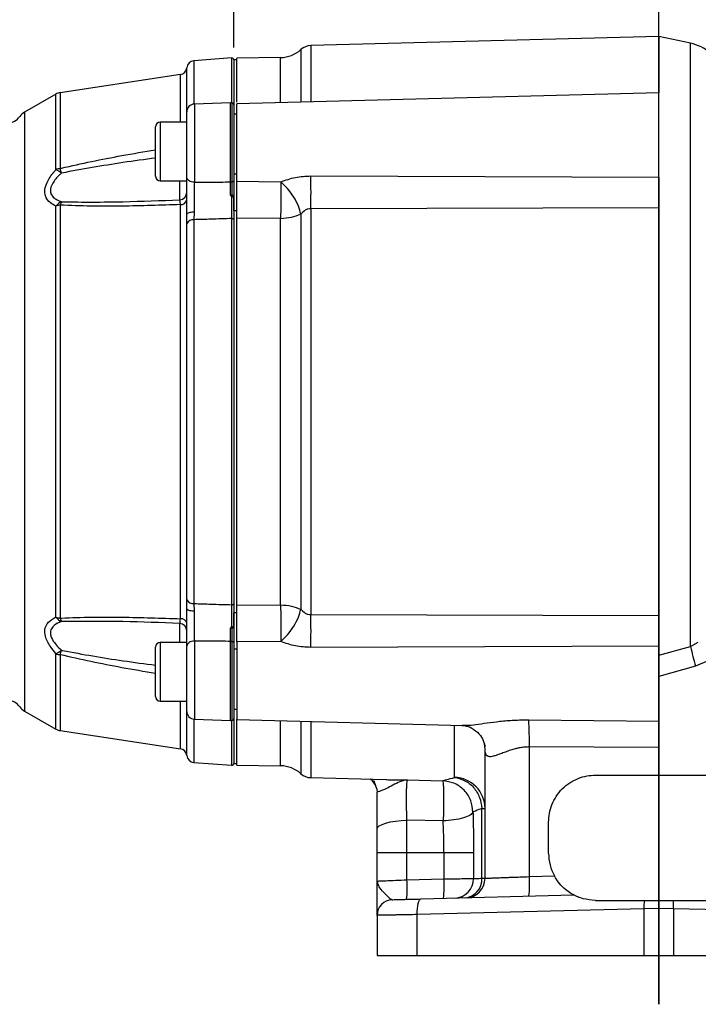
# Model space of a CAD drawing. Header units: inches. Extents: x 0.4 to 16.6, y 0.2 to 10.8.
# Tile 11 of 13: x 10.5 to 13.2, y 4.2 to 8.1. Entities that reach past the tile are written whole.
import ezdxf

# ---------------------------------------------------------------- set-up
doc = ezdxf.new("R2010")
doc.units = ezdxf.units.IN
doc.header["$MEASUREMENT"] = 0
doc.layers.add('SLD-0', color=7, linetype='Continuous', lineweight=25)
doc.styles.add('SLDTEXTSTYLE0', font='TXT', dxfattribs={"width": 0.75})
doc.dimstyles.new('SLDDIMSTYLE0', dxfattribs={"dimtxt": 0.145833, "dimasz": 0.13, "dimexe": 0, "dimexo": 0.0625, "dimgap": 0.036458, "dimtad": 0, "dimtih": 1, "dimtoh": 1, "dimdec": 1, "dimlfac": 2, "dimrnd": 1e-09, "dimzin": 12, "dimdsep": 46, "dimtxsty": 'SLDTEXTSTYLE0', "dimsah": 1, "dimcen": 0.09, "dimadec": 0, "dimazin": 3, "dimtfac": 1, "dimtdec": 1, "dimtofl": 0, "dimtmove": 0, "dimatfit": 3, "dimfxl": 0, "dimfrac": 2, "dimtolj": 1, "dimtzin": 12, "dimarcsym": 0})

# ---------------------------------------------------------------- blocks, each defined once
blk = doc.blocks.new('_D_5')
at = {"layer": 'SLD-0', "color": 7}
for p, q in [((13.0038, 8.3272), (13.0038, 9.4503)), ((14.8311, 7.1654), (14.8311, 9.4503)), ((13.0038, 9.3253), (13.6229, 9.3253)), ((13.795, 9.3253), (13.7506, 9.3253)), ((13.7506, 9.3253), (13.7506, 9.0936)), ((14.0105, 9.3253), (14.0548, 9.3253)), ((14.0548, 9.3253), (14.0548, 9.0936)), ((14.8311, 9.3253), (14.1825, 9.3253)), ((13.7506, 9.0936), (13.795, 9.0936)), ((14.0548, 9.0936), (14.0105, 9.0936))]:
    blk.add_line(p, q, dxfattribs=at)
for points in [[(13.0038, 9.3253), (13.1338, 9.3053), (13.1338, 9.3453)], [(14.8311, 9.3253), (14.7011, 9.3453), (14.7011, 9.3053)]]:
    blk.add_solid(points, dxfattribs=at)
at = {"layer": 'SLD-0', "color": 7, "char_height": 0.14583, "attachment_point": 1, "style": 'SLDTEXTSTYLE0'}
for s, insert in [('3.7', (13.7681, 9.5428)), ('93', (13.795, 9.2816))]:
    blk.add_mtext(s, dxfattribs=dict(at, insert=insert))
blk = doc.blocks.new('_D_6')
at = {"layer": 'SLD-0', "color": 7}
for p, q in [((13.0038, 8.3272), (13.0038, 8.7825)), ((14.2981, 7.8435), (14.2981, 8.7825)), ((13.0038, 8.6575), (13.3809, 8.6575)), ((13.5529, 8.6575), (13.5086, 8.6575)), ((13.5086, 8.6575), (13.5086, 8.4258)), ((13.7684, 8.6575), (13.8128, 8.6575)), ((13.8128, 8.6575), (13.8128, 8.4258)), ((14.2981, 8.6575), (13.9405, 8.6575)), ((13.5086, 8.4258), (13.5529, 8.4258)), ((13.8128, 8.4258), (13.7684, 8.4258))]:
    blk.add_line(p, q, dxfattribs=at)
for points in [[(13.0038, 8.6575), (13.1338, 8.6375), (13.1338, 8.6775)], [(14.2981, 8.6575), (14.1681, 8.6775), (14.1681, 8.6375)]]:
    blk.add_solid(points, dxfattribs=at)
at = {"layer": 'SLD-0', "color": 7, "char_height": 0.14583, "attachment_point": 1, "style": 'SLDTEXTSTYLE0'}
for s, insert in [('2.6', (13.5261, 8.8751)), ('66', (13.5529, 8.6138))]:
    blk.add_mtext(s, dxfattribs=dict(at, insert=insert))
blk = doc.blocks.new('_D_7')
at = {"layer": 'SLD-0', "color": 7}
for p, q in [((11.307, 7.9822), (11.307, 8.7825)), ((13.0038, 8.3272), (13.0038, 8.7825)), ((11.307, 8.6575), (11.8596, 8.6575)), ((12.0317, 8.6575), (11.9873, 8.6575)), ((11.9873, 8.6575), (11.9873, 8.4258)), ((12.2472, 8.6575), (12.2915, 8.6575)), ((12.2915, 8.6575), (12.2915, 8.4258)), ((13.0038, 8.6575), (12.4192, 8.6575)), ((11.9873, 8.4258), (12.0317, 8.4258)), ((12.2915, 8.4258), (12.2472, 8.4258))]:
    blk.add_line(p, q, dxfattribs=at)
for points in [[(11.307, 8.6575), (11.437, 8.6375), (11.437, 8.6775)], [(13.0038, 8.6575), (12.8738, 8.6775), (12.8738, 8.6375)]]:
    blk.add_solid(points, dxfattribs=at)
at = {"layer": 'SLD-0', "color": 7, "char_height": 0.14583, "attachment_point": 1, "style": 'SLDTEXTSTYLE0'}
for s, insert in [('3.4', (12.0048, 8.8751)), ('86', (12.0317, 8.6138))]:
    blk.add_mtext(s, dxfattribs=dict(at, insert=insert))
blk = doc.blocks.new('_D_8')
at = {"layer": 'SLD-0', "color": 7}
for p, q in [((9.562, 7.6014), (9.562, 9.4503)), ((13.0038, 8.3272), (13.0038, 9.4503)), ((9.562, 9.3253), (11.0392, 9.3253)), ((11.2113, 9.3253), (11.1669, 9.3253)), ((11.1669, 9.3253), (11.1669, 9.0936)), ((11.5345, 9.3253), (11.5789, 9.3253)), ((11.5789, 9.3253), (11.5789, 9.0936)), ((13.0038, 9.3253), (11.7066, 9.3253)), ((11.1669, 9.0936), (11.2113, 9.0936)), ((11.5789, 9.0936), (11.5345, 9.0936))]:
    blk.add_line(p, q, dxfattribs=at)
for points in [[(9.562, 9.3253), (9.692, 9.3053), (9.692, 9.3453)], [(13.0038, 9.3253), (12.8738, 9.3453), (12.8738, 9.3053)]]:
    blk.add_solid(points, dxfattribs=at)
at = {"layer": 'SLD-0', "color": 7, "char_height": 0.14583, "attachment_point": 1, "style": 'SLDTEXTSTYLE0'}
for s, insert in [('6.9', (11.2383, 9.5428)), ('175', (11.2113, 9.2816))]:
    blk.add_mtext(s, dxfattribs=dict(at, insert=insert))

msp = doc.modelspace()

# ---------------------------------------------------------------- linework, layer by layer
at = {"color": 7, "linetype": 'Continuous', "lineweight": 25}
for p, q in [((13.0038, 8.0255), (11.6146, 7.9891)), ((13.1302, 7.9986), (13.0038, 8.0255)), ((13.0038, 8.0255), (13.0038, 7.8011)), ((11.2986, 7.94), (11.1479, 7.9287)), ((11.4937, 7.9417), (11.3195, 7.9386)), ((11.3195, 7.933), (11.307, 7.933)), ((11.307, 7.933), (11.307, 7.7527)), ((11.0938, 7.8741), (10.6141, 7.8014)), ((10.5966, 7.7953), (10.4714, 7.7234)), ((13.0038, 7.8011), (11.3195, 7.757)), ((11.2944, 7.7608), (11.1494, 7.7557)), ((11.307, 7.7527), (11.307, 7.4501)), ((11.1193, 7.464), (11.1193, 7.7245)), ((11.3195, 7.7151), (11.307, 7.7151)), ((10.9945, 7.4683), (10.9945, 7.6648)), ((11.1193, 7.6838), (11.0135, 7.6838)), ((11.307, 7.4768), (11.3195, 7.4768)), ((11.6146, 7.4691), (13.0038, 7.4642)), ((11.0135, 7.4493), (11.1193, 7.4493)), ((11.3195, 7.4475), (11.4948, 7.4454)), ((11.3195, 7.3298), (11.3195, 7.4424)), ((11.3003, 7.3851), (11.3004, 7.3919)), ((11.307, 7.3935), (11.307, 7.3857)), ((10.6141, 7.3523), (10.6141, 5.7037)), ((11.0938, 5.7014), (11.0938, 7.3546)), ((11.307, 7.3298), (11.307, 7.3823)), ((10.5966, 5.7076), (10.5966, 7.3484)), ((11.1191, 7.2789), (11.1193, 7.3149)), ((11.1482, 7.3244), (11.1479, 7.2942)), ((11.3195, 7.3298), (11.307, 7.3298)), ((11.307, 7.3298), (11.307, 5.7262)), ((11.3195, 5.7262), (11.3195, 7.3298)), ((11.5747, 7.3168), (11.5747, 5.7392)), ((13.0038, 7.3418), (11.6146, 7.3383)), ((11.6146, 7.3383), (11.6146, 5.7177)), ((13.0038, 7.3418), (13.0038, 5.7142)), ((11.1191, 5.7771), (11.1191, 7.2789)), ((11.1479, 7.2942), (11.1479, 5.7618)), ((11.2986, 5.7572), (11.2986, 7.2988)), ((11.4937, 7.2996), (11.3195, 7.3008)), ((11.4937, 5.7565), (11.4937, 7.2996)), ((11.1193, 5.7411), (11.1191, 5.7771)), ((11.1479, 5.7618), (11.1482, 5.7316)), ((11.3195, 5.7552), (11.4937, 5.7565)), ((11.307, 5.7262), (11.3195, 5.7262)), ((11.307, 5.6737), (11.307, 5.7262)), ((11.3195, 5.6138), (11.3195, 5.7262)), ((11.6146, 5.7177), (13.0038, 5.7142)), ((11.3004, 5.6641), (11.3003, 5.6709)), ((11.307, 5.6704), (11.307, 5.6625)), ((10.9945, 5.3913), (10.9945, 5.5878)), ((11.1193, 5.6068), (11.0135, 5.6068)), ((11.1193, 5.3316), (11.1193, 5.592)), ((11.307, 5.6059), (11.307, 5.3033)), ((11.4948, 5.6106), (11.3195, 5.6086)), ((13.0038, 5.5918), (11.6146, 5.5869)), ((13.0038, 5.5561), (13.1302, 5.5899)), ((13.1302, 5.5899), (13.1616, 5.6074)), ((11.3195, 5.5793), (11.307, 5.5793)), ((13.1508, 5.5119), (13.0038, 5.471)), ((13.203, 5.5343), (13.1508, 5.5119)), ((11.0135, 5.3723), (11.1193, 5.3723)), ((10.4714, 5.3327), (10.5966, 5.2607)), ((11.307, 5.3409), (11.3195, 5.3409)), ((11.1494, 5.3003), (11.2944, 5.2953)), ((11.307, 5.3033), (11.307, 5.123)), ((11.3195, 5.2991), (12.2221, 5.2754)), ((12.2186, 5.2761), (12.2221, 5.2761)), ((12.4848, 5.2978), (13.0038, 5.2923)), ((10.6141, 5.2546), (11.0938, 5.1819)), ((12.4869, 5.1894), (12.4869, 4.672)), ((13.0038, 5.1873), (12.4869, 5.1894)), ((12.31, 4.6654), (12.31, 5.1807)), ((13.0038, 5.1873), (13.0038, 5.0771)), ((11.1479, 5.1273), (11.2986, 5.1161)), ((11.307, 5.123), (11.3195, 5.123)), ((11.3195, 5.1174), (11.4937, 5.1144)), ((12.7513, 5.0771), (13.0038, 5.0771)), ((13.0038, 5.0771), (13.2563, 5.0771)), ((11.6146, 5.0669), (11.9137, 5.0591)), ((12.0005, 5.0578), (12.1408, 5.0544)), ((11.8777, 5.0208), (11.8788, 5.0096)), ((12.2975, 4.6653), (12.2975, 4.9441)), ((12.143, 4.8944), (11.9983, 4.8967)), ((11.9983, 4.7681), (11.9983, 4.8967)), ((12.5638, 4.7646), (12.5638, 4.8896)), ((11.8788, 4.7681), (11.9983, 4.7681)), ((11.8788, 4.6541), (11.8788, 4.7681)), ((11.9983, 4.7681), (12.1459, 4.7681)), ((11.9983, 4.6592), (11.9983, 4.7681)), ((12.1459, 4.7681), (12.2641, 4.7681)), ((12.1459, 4.7681), (12.1459, 4.663)), ((12.2641, 4.7681), (12.2641, 4.6642)), ((11.8788, 4.6541), (11.8829, 4.6543)), ((11.8824, 4.6453), (11.8788, 4.6541)), ((11.8809, 4.6542), (11.8794, 4.6457)), ((11.9983, 4.6592), (12.1459, 4.663)), ((12.4869, 4.672), (12.5868, 4.6746)), ((12.0547, 4.5827), (12.6639, 4.5987)), ((12.7513, 4.5771), (12.9463, 4.5771)), ((13.0612, 4.5771), (13.2563, 4.5771)), ((12.9445, 4.5439), (12.0395, 4.5202)), ((13.0038, 4.545), (12.9445, 4.5439)), ((12.9445, 4.5439), (12.9445, 4.3571)), ((13.063, 4.5439), (13.0038, 4.545)), ((13.063, 4.5439), (13.063, 4.3571)), ((13.968, 4.5202), (13.063, 4.5439)), ((11.8788, 4.5172), (11.8788, 4.3571)), ((12.0395, 4.3571), (12.0395, 4.5202)), ((11.8788, 4.3571), (12.0395, 4.3571)), ((12.0395, 4.3571), (12.9445, 4.3571)), ((12.9445, 4.3571), (13.063, 4.3571)), ((13.063, 4.3571), (13.968, 4.3571))]:
    msp.add_line(p, q, dxfattribs=at)
at = {"color": 8, "linetype": 'Continuous', "lineweight": 25}
for p, q in [((11.6146, 7.9891), (11.6146, 7.7647)), ((13.1302, 5.5899), (13.1302, 7.9986)), ((11.2986, 7.7606), (11.2986, 7.94)), ((11.4937, 7.7615), (11.4937, 7.9417)), ((11.5747, 7.9733), (11.5747, 7.7637)), ((11.1191, 7.6838), (11.1191, 7.9007)), ((11.1479, 7.9287), (11.1479, 7.7556)), ((11.0938, 7.6838), (11.0938, 7.8741)), ((10.5966, 7.494), (10.5966, 7.7953)), ((10.6141, 7.8014), (10.6141, 7.4986)), ((11.1494, 7.7557), (11.1494, 7.4437)), ((11.2944, 7.4451), (11.2944, 7.7608)), ((11.3004, 7.4453), (11.3004, 7.7604)), ((10.4714, 7.7234), (10.4714, 5.3327)), ((11.0135, 7.6838), (11.0135, 7.4493)), ((11.0909, 7.3737), (11.0909, 7.4493)), ((11.0909, 5.6068), (11.0909, 5.6823)), ((11.0135, 5.6068), (11.0135, 5.3723)), ((11.1494, 5.6123), (11.1494, 5.3003)), ((11.2944, 5.2953), (11.2944, 5.611)), ((11.3004, 5.2956), (11.3004, 5.6107)), ((10.5966, 5.2607), (10.5966, 5.5621)), ((10.6141, 5.5574), (10.6141, 5.2546)), ((11.0938, 5.1819), (11.0938, 5.3723)), ((11.1191, 5.1553), (11.1191, 5.3723)), ((11.1479, 5.3004), (11.1479, 5.1273)), ((11.2986, 5.1161), (11.2986, 5.2954)), ((11.4937, 5.1144), (11.4937, 5.2945)), ((11.5747, 5.2924), (11.5747, 5.0827)), ((11.6146, 5.2913), (11.6146, 5.0669)), ((12.1883, 5.0677), (12.1883, 5.2763)), ((12.3071, 5.2032), (12.31, 5.1907)), ((12.31, 5.1807), (12.3078, 5.2022))]:
    msp.add_line(p, q, dxfattribs=at)
at = {"color": 7, "linetype": 'Continuous', "lineweight": 25, "flags": 128}
for points in [[(11.1494, 7.4437), (11.1435, 7.4443), (11.1378, 7.4455), (11.1326, 7.4474), (11.1281, 7.4499), (11.1243, 7.453), (11.1216, 7.4564), (11.1199, 7.4602), (11.1193, 7.464)], [(11.1482, 7.3244), (11.1424, 7.3241), (11.137, 7.3235), (11.132, 7.3226), (11.1276, 7.3214), (11.1241, 7.32), (11.1214, 7.3184), (11.1198, 7.3167), (11.1193, 7.3149)], [(11.2986, 7.2988), (11.3002, 7.2988), (11.3018, 7.2986), (11.3032, 7.2982), (11.3045, 7.2977), (11.3056, 7.297), (11.3064, 7.2963), (11.3068, 7.2954), (11.307, 7.2946)], [(11.1482, 5.7316), (11.1424, 5.7319), (11.137, 5.7325), (11.132, 5.7334), (11.1276, 5.7346), (11.1241, 5.736), (11.1214, 5.7376), (11.1198, 5.7393), (11.1193, 5.7411)], [(11.2986, 5.7572), (11.3002, 5.7572), (11.3018, 5.7574), (11.3032, 5.7578), (11.3045, 5.7583), (11.3056, 5.759), (11.3064, 5.7597), (11.3068, 5.7606), (11.307, 5.7614)], [(11.1494, 5.6123), (11.1435, 5.6118), (11.1378, 5.6105), (11.1326, 5.6086), (11.1281, 5.6061), (11.1243, 5.603), (11.1216, 5.5996), (11.1199, 5.5959), (11.1193, 5.592)], [(11.8788, 4.8604), (11.881, 4.8673), (11.8878, 4.874), (11.8987, 4.8801), (11.9135, 4.8856), (11.9315, 4.8901), (11.9522, 4.8935), (11.9747, 4.8958), (11.9983, 4.8967)], [(12.0395, 4.5202), (12.0395, 4.5324), (12.0402, 4.544), (12.0415, 4.5548), (12.0433, 4.5643), (12.0457, 4.572), (12.0484, 4.5778), (12.0515, 4.5814), (12.0547, 4.5827)]]:
    msp.add_lwpolyline(points, dxfattribs=at)
at = {"color": 7, "linetype": 'Continuous', "lineweight": 25}
for centre, radius, start, end in [((11.6163, 7.9267), 0.0625, 91.5, 131.7081), ((13.0913, 7.8152), 0.1875, 23.098, 78), ((11.2992, 7.9322), 0.00781, 360, 94.2704), ((11.4915, 8.0666), 0.125, 271, 311.7081), ((11.0893, 7.9038), 0.03, 278.6206, 354.1396), ((11.1502, 7.8976), 0.0313, 94.2704, 174.1396), ((10.6216, 7.752), 0.05, 98.6206, 119.8916), ((11.1505, 7.7245), 0.0313, 92, 180), ((11.2955, 7.7295), 0.0313, 81.0288, 92), ((11.2992, 7.7527), 0.00781, 0, 81.0288), ((10.4015, 7.7427), 0.0625, 274.2704, 323.9524), ((10.5026, 7.6692), 0.0625, 119.8916, 143.9524), ((11.0135, 7.6648), 0.019, 90, 180), ((10.6209, 7.438), 0.0609, 96.4019, 113.4175), ((10.5567, 7.402), 0.1003, 51.6464, 66.5412), ((10.0548, 7.3373), 0.5821, 14.2532, 16.0881), ((11.0135, 7.4683), 0.019, 180, 270), ((7.9037, 7.4037), 3.7115, 358.9905, 1.0095), ((11.2955, 7.4948), 0.0497, 268.7401, 275.6252), ((11.3008, 7.4516), 0.00635, 266.1564, 346.2701), ((11.0893, 7.4037), 0.03, 272.9307, 359.9395), ((11.3018, 7.4009), 0.00905, 261.2668, 305.2267), ((10.6387, 7.3187), 0.0515, 112.5387, 144.7271), ((10.6206, 7.283), 0.0696, 95.3748, 110.1104), ((10.6667, 7.3416), 0.0537, 152.773, 168.5112), ((11.0957, 7.3789), 0.0244, 265.5464, 345.5192), ((11.1446, 7.2658), 0.0286, 83.3329, 152.698), ((11.1446, 5.7902), 0.0286, 207.302, 276.6671), ((10.6206, 5.773), 0.0696, 249.8896, 264.6252), ((10.6387, 5.7373), 0.0515, 215.2729, 247.4613), ((10.6667, 5.7144), 0.0537, 191.4888, 207.227), ((11.0957, 5.6771), 0.0244, 14.4808, 94.4536), ((7.9037, 5.6523), 3.7115, 358.9905, 1.0095), ((11.0893, 5.6524), 0.03, 0.0605, 87.0693), ((11.3018, 5.6551), 0.00905, 54.7733, 98.7332), ((11.0135, 5.5878), 0.019, 90, 180), ((11.2955, 5.5613), 0.0497, 84.3748, 91.2599), ((11.3008, 5.6044), 0.00635, 13.7299, 93.8436), ((15.3961, 6.1448), 2.3328, 193.761, 195.742), ((10.5567, 5.654), 0.1003, 293.4588, 308.3536), ((10.6209, 5.618), 0.0609, 246.5825, 263.5981), ((10.0548, 5.7187), 0.5821, 343.9119, 345.7468), ((11.0135, 5.3913), 0.019, 180, 270), ((10.4015, 5.3133), 0.0625, 36.0476, 85.7296), ((10.5026, 5.3868), 0.0625, 216.0476, 240.1084), ((11.1505, 5.3316), 0.0312, 180, 268), ((11.2955, 5.3265), 0.0313, 268, 278.9712), ((11.2992, 5.3033), 0.00781, 278.9712, 0), ((10.8092, 5.2099), 1.6779, 359.3005, 3.0038), ((10.6216, 5.304), 0.05, 240.1084, 261.3794), ((11.0893, 5.1522), 0.03, 5.8604, 81.3794), ((11.1502, 5.1585), 0.0313, 185.8604, 265.7296), ((11.2992, 5.1238), 0.00781, 265.7296, 0), ((11.4915, 4.9894), 0.125, 48.2919, 89), ((11.6163, 5.1294), 0.0625, 228.2919, 268.5), ((11.8166, 5.0094), 0.0622, 22.4122, 55.5984), ((12.1857, 4.9435), 0.1243, 0.3004, 88.8186), ((12.7513, 4.7646), 0.1875, 180, 208.6791), ((11.5499, 4.628), 0.4495, 354.0238, 3.977), ((11.6975, 4.6319), 0.4495, 354.0238, 3.977), ((12.1865, 4.6637), 0.0776, 271.8051, 0.3396), ((12.2234, 4.6612), 0.0742, 274.5821, 3.1031), ((12.232, 4.6654), 0.078, 271.5, 0), ((12.0385, 4.6408), 0.4495, 354.0238, 3.977), ((11.9413, 4.5172), 0.0625, 91.5, 180), ((13.1468, 4.5498), 0.2024, 172.2635, 181.6685), ((12.8607, 4.5498), 0.2024, 358.3315, 7.7365)]:
    msp.add_arc(centre, radius, start, end, dxfattribs=at)
for points, knots in [([(11.3195, 7.7636), (11.3195, 7.7682), (11.3195, 7.796), (11.3195, 7.8359), (11.3195, 7.8821), (11.3195, 7.9143), (11.3195, 7.9348), (11.3195, 7.9373), (11.3195, 7.9386)], [0, 0, 0, 0, 0.037793, 0.230235, 0.422676, 0.615117, 0.807559, 1, 1, 1, 1]), ([(13.0038, 7.4642), (13.0038, 7.4869), (13.0038, 7.5323), (13.0038, 7.6063), (13.0038, 7.6757), (13.0038, 7.7352), (13.0038, 7.7777), (13.0038, 7.8), (13.0038, 7.7987), (13.0038, 7.7983)], [0, 0, 0, 0, 0.1529097, 0.3058194, 0.458729, 0.6116387, 0.7645484, 0.9174581, 1, 1, 1, 1]), ([(11.3195, 7.4475), (11.3195, 7.4671), (11.3195, 7.5064), (11.3195, 7.5775), (11.3195, 7.6458), (11.3195, 7.7046), (11.3195, 7.7428), (11.3195, 7.7598), (11.3195, 7.7559), (11.3195, 7.7554)], [0, 0, 0, 0, 0.162629, 0.325259, 0.487888, 0.650518, 0.813147, 0.975777, 1, 1, 1, 1]), ([(10.5966, 7.3484), (10.589, 7.3524), (10.5703, 7.3621), (10.5533, 7.3849), (10.5511, 7.4148), (10.5619, 7.4478), (10.5799, 7.4745), (10.5939, 7.4907), (10.5966, 7.494)], [0, 0, 0, 0, 0.162337, 0.395787, 0.554182, 0.711926, 0.942817, 1, 1, 1, 1]), ([(10.619, 7.4806), (10.6162, 7.478), (10.6027, 7.4655), (10.5847, 7.4446), (10.5739, 7.419), (10.5745, 7.405), (10.579, 7.3919), (10.5863, 7.3834), (10.601, 7.3731), (10.6113, 7.3692), (10.619, 7.3662)], [0, 0, 0, 0, 0.060426, 0.295827, 0.448101, 0.575654, 0.598782, 0.771911, 0.830481, 1, 1, 1, 1]), ([(11.4948, 7.4454), (11.5138, 7.4523), (11.5518, 7.4661), (11.5937, 7.4681), (11.6146, 7.4691)], [0, 0, 0, 0, 0.499654, 1, 1, 1, 1]), ([(11.1193, 7.3149), (11.1193, 7.3183), (11.1193, 7.3385), (11.1193, 7.3776), (11.1193, 7.4265), (11.1193, 7.4524), (11.1193, 7.464)], [0, 0, 0, 0, 0.067291, 0.398, 0.728909, 1, 1, 1, 1]), ([(11.1494, 7.4437), (11.1493, 7.4344), (11.1489, 7.4137), (11.1484, 7.3746), (11.1482, 7.3433), (11.1482, 7.3272), (11.1482, 7.3244)], [0, 0, 0, 0, 0.2712374, 0.6021638, 0.9327439, 1, 1, 1, 1]), ([(11.1494, 7.4437), (11.1699, 7.4439), (11.2182, 7.4443), (11.2666, 7.4448), (11.2944, 7.4451)], [0, 0, 0, 0, 0.423273, 1, 1, 1, 1]), ([(11.2936, 7.3933), (11.2937, 7.3984), (11.2939, 7.4171), (11.2942, 7.4333), (11.2944, 7.4451)], [0, 0, 0, 0, 0.270251, 1, 1, 1, 1]), ([(11.3004, 7.3919), (11.3004, 7.4056), (11.3004, 7.4248), (11.3004, 7.4407), (11.3004, 7.4453)], [0, 0, 0, 0, 0.710596, 1, 1, 1, 1]), ([(11.307, 7.4501), (11.307, 7.4452), (11.307, 7.4284), (11.307, 7.408), (11.307, 7.3935)], [0, 0, 0, 0, 0.289375, 1, 1, 1, 1]), ([(11.3195, 7.3008), (11.3195, 7.3124), (11.3195, 7.3356), (11.3195, 7.3753), (11.3195, 7.4145), (11.3195, 7.4365), (11.3195, 7.4475)], [0, 0, 0, 0, 0.249637, 0.499338, 0.749095, 1, 1, 1, 1]), ([(11.4948, 7.4454), (11.4949, 7.4321), (11.4951, 7.4099), (11.4949, 7.3707), (11.4945, 7.3338), (11.4939, 7.3108), (11.4937, 7.2996)], [0, 0, 0, 0, 0.30035, 0.499876, 0.756119, 1, 1, 1, 1]), ([(11.5747, 7.3168), (11.5719, 7.3273), (11.5661, 7.3489), (11.547, 7.3849), (11.5224, 7.4193), (11.5038, 7.4369), (11.4948, 7.4454)], [0, 0, 0, 0, 0.243136, 0.5, 0.756864, 1, 1, 1, 1]), ([(13.0038, 7.4642), (13.0038, 7.4543), (13.0038, 7.4344), (13.0038, 7.402), (13.0038, 7.37), (13.0038, 7.3512), (13.0038, 7.3418)], [0, 0, 0, 0, 0.249549, 0.499894, 0.750225, 1, 1, 1, 1]), ([(11.2987, 7.386), (11.2986, 7.3862), (11.2967, 7.3884), (11.2951, 7.3909), (11.2937, 7.3933), (11.2936, 7.3933)], [0, 0, 0, 0, 0.066377, 0.979914, 1, 1, 1, 1]), ([(11.2936, 7.3933), (11.2939, 7.3932), (11.2956, 7.3924), (11.2979, 7.3918), (11.2999, 7.3919), (11.3004, 7.3919)], [0, 0, 0, 0, 0.122007, 0.78766, 1, 1, 1, 1]), ([(11.0938, 7.3546), (11.0157, 7.352), (10.8964, 7.3481), (10.7364, 7.3478), (10.6549, 7.3508), (10.6141, 7.3523)], [0, 0, 0, 0, 0.486338, 0.743005, 1, 1, 1, 1]), ([(10.619, 7.3662), (10.6205, 7.3662), (10.7019, 7.364), (10.8592, 7.3649), (11.0154, 7.3708), (11.0909, 7.3737)], [0, 0, 0, 0, 0.009852, 0.521484, 1, 1, 1, 1]), ([(11.0938, 7.3546), (11.0937, 7.3567), (11.0933, 7.363), (11.0924, 7.371), (11.0914, 7.3728), (11.0909, 7.3737)], [0, 0, 0, 0, 0.191451, 0.594457, 1, 1, 1, 1]), ([(11.2986, 7.2988), (11.2986, 7.3113), (11.2986, 7.3363), (11.2987, 7.3675), (11.2987, 7.3837), (11.2987, 7.386)], [0, 0, 0, 0, 0.46098, 0.92197, 1, 1, 1, 1]), ([(11.2987, 7.386), (11.2989, 7.3859), (11.2992, 7.3855), (11.2998, 7.3852), (11.3002, 7.3851), (11.3003, 7.3851)], [0, 0, 0, 0, 0.389404, 0.782582, 1, 1, 1, 1]), ([(11.3003, 7.3851), (11.3011, 7.3851), (11.3029, 7.3852), (11.305, 7.3853), (11.3065, 7.3854), (11.3069, 7.3856), (11.307, 7.3856), (11.307, 7.3857), (11.307, 7.3857)], [0, 0, 0, 0, 0.235176, 0.470333, 0.705978, 0.942317, 0.981347, 1, 1, 1, 1]), ([(11.307, 7.3857), (11.307, 7.3837), (11.307, 7.367), (11.307, 7.3344), (11.307, 7.3078), (11.307, 7.2946)], [0, 0, 0, 0, 0.062626, 0.531308, 1, 1, 1, 1]), ([(11.6146, 7.3383), (11.6107, 7.338), (11.6028, 7.3374), (11.5884, 7.3305), (11.5802, 7.3223), (11.5747, 7.3168)], [0, 0, 0, 0, 0.251921, 0.502064, 1, 1, 1, 1]), ([(11.2986, 7.2988), (11.271, 7.298), (11.2208, 7.2964), (11.1705, 7.2949), (11.1479, 7.2942)], [0, 0, 0, 0, 0.549647, 1, 1, 1, 1]), ([(11.1193, 5.592), (11.1193, 5.6065), (11.1193, 5.6355), (11.1193, 5.6886), (11.1193, 5.7241), (11.1193, 5.7409), (11.1193, 5.7411)], [0, 0, 0, 0, 0.332453, 0.664935, 0.996731, 1, 1, 1, 1]), ([(11.1479, 5.7618), (11.1705, 5.7611), (11.2208, 5.7596), (11.271, 5.7581), (11.2986, 5.7572)], [0, 0, 0, 0, 0.450353, 1, 1, 1, 1]), ([(11.2987, 5.67), (11.2987, 5.6723), (11.2987, 5.6885), (11.2986, 5.7197), (11.2986, 5.7447), (11.2986, 5.7572)], [0, 0, 0, 0, 0.07803, 0.53902, 1, 1, 1, 1]), ([(11.307, 5.7614), (11.307, 5.7482), (11.307, 5.7217), (11.307, 5.689), (11.307, 5.6723), (11.307, 5.6704)], [0, 0, 0, 0, 0.468692, 0.937374, 1, 1, 1, 1]), ([(11.3195, 5.6086), (11.3195, 5.6195), (11.3195, 5.6414), (11.3195, 5.6805), (11.3195, 5.7203), (11.3195, 5.7436), (11.3195, 5.7552)], [0, 0, 0, 0, 0.249637, 0.499339, 0.749096, 1, 1, 1, 1]), ([(11.4937, 5.7565), (11.4939, 5.7452), (11.4945, 5.7222), (11.4949, 5.6853), (11.4951, 5.6461), (11.4949, 5.6239), (11.4948, 5.6106)], [0, 0, 0, 0, 0.243881, 0.500124, 0.699654, 1, 1, 1, 1]), ([(11.4948, 5.6106), (11.5038, 5.6192), (11.5224, 5.6367), (11.547, 5.6711), (11.5661, 5.7071), (11.5719, 5.7287), (11.5747, 5.7392)], [0, 0, 0, 0, 0.243136, 0.5, 0.756864, 1, 1, 1, 1]), ([(11.5747, 5.7392), (11.5802, 5.7337), (11.5884, 5.7255), (11.6028, 5.7186), (11.6107, 5.718), (11.6146, 5.7177)], [0, 0, 0, 0, 0.498523, 0.750294, 1, 1, 1, 1]), ([(10.5966, 5.5621), (10.589, 5.5713), (10.5703, 5.5938), (10.5533, 5.628), (10.5511, 5.6594), (10.5619, 5.6852), (10.5799, 5.6997), (10.5939, 5.7063), (10.5966, 5.7076)], [0, 0, 0, 0, 0.162337, 0.395787, 0.554182, 0.711926, 0.942817, 1, 1, 1, 1]), ([(10.6141, 5.7037), (10.6158, 5.7038), (10.697, 5.7078), (10.8568, 5.7093), (11.0157, 5.704), (11.0938, 5.7014)], [0, 0, 0, 0, 0.010657, 0.513477, 1, 1, 1, 1]), ([(11.0909, 5.6823), (11.0911, 5.6826), (11.0919, 5.6836), (11.093, 5.6892), (11.0935, 5.6973), (11.0938, 5.7014)], [0, 0, 0, 0, 0.207401, 0.604963, 1, 1, 1, 1]), ([(11.1482, 5.7316), (11.1482, 5.7315), (11.1482, 5.718), (11.1483, 5.6896), (11.1488, 5.6471), (11.1492, 5.6239), (11.1494, 5.6123)], [0, 0, 0, 0, 0.0032673, 0.3349165, 0.6673831, 1, 1, 1, 1]), ([(13.0038, 5.7142), (13.0038, 5.7048), (13.0038, 5.686), (13.0038, 5.6541), (13.0038, 5.6217), (13.0038, 5.6017), (13.0038, 5.5918)], [0, 0, 0, 0, 0.249549, 0.499894, 0.750225, 1, 1, 1, 1]), ([(10.619, 5.6898), (10.6162, 5.6888), (10.6027, 5.684), (10.5847, 5.6734), (10.5739, 5.6539), (10.5745, 5.6395), (10.579, 5.6239), (10.5863, 5.6112), (10.601, 5.5926), (10.6113, 5.5827), (10.619, 5.5754)], [0, 0, 0, 0, 0.060426, 0.295827, 0.448101, 0.575654, 0.598782, 0.771911, 0.830481, 1, 1, 1, 1]), ([(11.0909, 5.6823), (11.0153, 5.6854), (10.8575, 5.6918), (10.7007, 5.6905), (10.619, 5.6898)], [0, 0, 0, 0, 0.478666, 1, 1, 1, 1]), ([(11.2936, 5.6627), (11.2937, 5.6628), (11.2952, 5.6653), (11.297, 5.6677), (11.2987, 5.67)], [0, 0, 0, 0, 0.020091, 1, 1, 1, 1]), ([(11.3004, 5.6641), (11.2999, 5.6641), (11.2978, 5.6642), (11.2955, 5.6636), (11.2939, 5.6628), (11.2936, 5.6627)], [0, 0, 0, 0, 0.242644, 0.878047, 1, 1, 1, 1]), ([(11.2944, 5.611), (11.2942, 5.6228), (11.2939, 5.6389), (11.2937, 5.6576), (11.2936, 5.6627)], [0, 0, 0, 0, 0.729749, 1, 1, 1, 1]), ([(11.3003, 5.6709), (11.3001, 5.6709), (11.2997, 5.6708), (11.2992, 5.6705), (11.2989, 5.6702), (11.2987, 5.67)], [0, 0, 0, 0, 0.2871122, 0.641942, 1, 1, 1, 1]), ([(11.3003, 5.6709), (11.3011, 5.6709), (11.3029, 5.6708), (11.305, 5.6707), (11.3065, 5.6706), (11.3069, 5.6705), (11.307, 5.6704), (11.307, 5.6704), (11.307, 5.6704)], [0, 0, 0, 0, 0.235176, 0.470333, 0.705978, 0.942317, 0.981347, 1, 1, 1, 1]), ([(11.3004, 5.6107), (11.3004, 5.6226), (11.3004, 5.6392), (11.3004, 5.6585), (11.3004, 5.6641)], [0, 0, 0, 0, 0.71275, 1, 1, 1, 1]), ([(11.307, 5.6625), (11.307, 5.6566), (11.307, 5.6362), (11.307, 5.6185), (11.307, 5.6059)], [0, 0, 0, 0, 0.287279, 1, 1, 1, 1]), ([(11.2944, 5.611), (11.2666, 5.6112), (11.2182, 5.6117), (11.1699, 5.6121), (11.1494, 5.6123)], [0, 0, 0, 0, 0.576727, 1, 1, 1, 1]), ([(11.3195, 5.6086), (11.3195, 5.5889), (11.3195, 5.5497), (11.3195, 5.4786), (11.3195, 5.4102), (11.3195, 5.3514), (11.3195, 5.3132), (11.3195, 5.2962), (11.3195, 5.3001), (11.3195, 5.3007)], [0, 0, 0, 0, 0.162629, 0.325259, 0.487888, 0.650518, 0.813147, 0.975777, 1, 1, 1, 1]), ([(11.6146, 5.5869), (11.5937, 5.5879), (11.5518, 5.5899), (11.5138, 5.6037), (11.4948, 5.6106)], [0, 0, 0, 0, 0.500038, 1, 1, 1, 1]), ([(11.3195, 5.1174), (11.3195, 5.1187), (11.3195, 5.1212), (11.3195, 5.1417), (11.3195, 5.174), (11.3195, 5.22), (11.3195, 5.262), (11.3195, 5.2922), (11.3195, 5.2991)], [0, 0, 0, 0, 0.188964, 0.377927, 0.566891, 0.755854, 0.944818, 1, 1, 1, 1]), ([(12.2179, 5.2756), (12.2259, 5.2748), (12.2425, 5.2732), (12.2738, 5.2562), (12.2981, 5.2286), (12.3048, 5.2101), (12.308, 5.2011)], [0, 0, 0, 0, 0.2407356, 0.496805, 0.7552332, 1, 1, 1, 1]), ([(13.0038, 5.2923), (13.0038, 5.286), (13.0038, 5.2735), (13.0038, 5.2477), (13.0038, 5.2186), (13.0038, 5.1977), (13.0038, 5.1873)], [0, 0, 0, 0, 0.250654, 0.499259, 0.74905, 1, 1, 1, 1]), ([(12.4869, 5.1894), (12.4809, 5.1893), (12.4687, 5.189), (12.4511, 5.1866), (12.4338, 5.183), (12.4155, 5.1778), (12.3959, 5.171), (12.377, 5.1637), (12.361, 5.1576), (12.3484, 5.1534), (12.3345, 5.15), (12.3208, 5.1504), (12.3114, 5.1603), (12.3105, 5.1739), (12.31, 5.1807)], [0, 0, 0, 0, 0.061519, 0.125698, 0.183878, 0.249737, 0.333242, 0.421396, 0.499946, 0.565527, 0.624687, 0.749926, 0.875109, 1, 1, 1, 1]), ([(12.5638, 4.8896), (12.5644, 4.901), (12.5656, 4.9246), (12.5761, 4.9595), (12.5934, 4.9931), (12.6177, 5.0231), (12.6477, 5.0475), (12.6813, 5.0648), (12.7163, 5.0752), (12.7398, 5.0765), (12.7513, 5.0771)], [0, 0, 0, 0, 0.116461, 0.239907, 0.368501, 0.499847, 0.63122, 0.759884, 0.883429, 1, 1, 1, 1]), ([(11.8676, 5.0561), (11.8672, 5.0555), (11.8659, 5.0537), (11.8701, 5.0449), (11.8747, 5.0304), (11.8777, 5.0207)], [0, 0, 0, 0, 0.1441711, 0.4256998, 1, 1, 1, 1]), ([(12.0005, 5.0578), (11.9906, 5.0561), (11.9717, 5.0529), (11.9432, 5.037), (11.9139, 5.0214), (11.8857, 5.0101), (11.881, 5.0098), (11.8788, 5.0096)], [0, 0, 0, 0, 0.215533, 0.40989, 0.57825, 0.799079, 1, 1, 1, 1]), ([(11.9983, 4.8967), (11.998, 4.906), (11.9973, 4.9246), (11.9967, 4.9535), (11.9964, 4.9811), (11.9966, 5.0063), (11.9971, 5.0276), (11.9979, 5.0439), (11.9991, 5.0549), (12, 5.0568), (12.0005, 5.0578)], [0, 0, 0, 0, 0.1249042, 0.2500728, 0.3748542, 0.4994848, 0.6246164, 0.749619, 0.8744961, 1, 1, 1, 1]), ([(12.2619, 4.9295), (12.2602, 4.945), (12.2566, 4.977), (12.2287, 5.0185), (12.1881, 5.0477), (12.1563, 5.0522), (12.1408, 5.0544)], [0, 0, 0, 0, 0.240494, 0.499997, 0.757068, 1, 1, 1, 1]), ([(12.1408, 5.0544), (12.1413, 5.0534), (12.1422, 5.0513), (12.1433, 5.0403), (12.1442, 5.024), (12.1447, 5.0029), (12.1448, 4.9781), (12.1446, 4.9507), (12.144, 4.922), (12.1433, 4.9035), (12.143, 4.8944)], [0, 0, 0, 0, 0.123381, 0.25, 0.376619, 0.5, 0.623381, 0.75, 0.876619, 1, 1, 1, 1]), ([(12.1883, 5.0677), (12.2017, 5.0649), (12.2295, 5.059), (12.2653, 5.0298), (12.2908, 4.9896), (12.2953, 4.9589), (12.2975, 4.9441)], [0, 0, 0, 0, 0.241203, 0.5, 0.758797, 1, 1, 1, 1]), ([(11.8788, 4.8604), (11.8788, 4.8853), (11.8788, 4.9351), (11.8788, 4.9848), (11.8788, 5.0096)], [0, 0, 0, 0, 0.4998756, 1, 1, 1, 1]), ([(12.2619, 4.9295), (12.2591, 4.9254), (12.2532, 4.917), (12.2253, 4.9058), (12.187, 4.8974), (12.1573, 4.8954), (12.143, 4.8944)], [0, 0, 0, 0, 0.241834, 0.5, 0.758166, 1, 1, 1, 1]), ([(12.1459, 4.7681), (12.1458, 4.7821), (12.1457, 4.8092), (12.1446, 4.8516), (12.1436, 4.8793), (12.143, 4.8944)], [0, 0, 0, 0, 0.3281858, 0.6350077, 1, 1, 1, 1]), ([(11.8788, 4.5172), (11.8788, 4.5178), (11.8788, 4.519), (11.8788, 4.528), (11.8788, 4.5415), (11.8788, 4.5612), (11.8788, 4.5875), (11.8788, 4.6197), (11.8788, 4.6425), (11.8788, 4.6541)], [0, 0, 0, 0, 0.1249395, 0.2501263, 0.3727131, 0.5005739, 0.6650645, 0.8303125, 1, 1, 1, 1]), ([(12.1459, 4.663), (12.1622, 4.6632), (12.1909, 4.6635), (12.2273, 4.6638), (12.2537, 4.6641), (12.2607, 4.6642), (12.2641, 4.6642)], [0, 0, 0, 0, 0.285011, 0.499936, 0.757669, 1, 1, 1, 1]), ([(12.2641, 4.6642), (12.2676, 4.6643), (12.2746, 4.6645), (12.2898, 4.665), (12.2975, 4.6653)], [0, 0, 0, 0, 0.496091, 1, 1, 1, 1]), ([(12.2975, 4.6653), (12.3012, 4.6653), (12.3084, 4.6654), (12.3095, 4.6654), (12.31, 4.6654)], [0, 0, 0, 0, 0.504309, 1, 1, 1, 1]), ([(12.31, 4.6654), (12.3124, 4.6655), (12.3161, 4.6656), (12.3381, 4.6664), (12.3564, 4.6671), (12.3737, 4.6678), (12.3878, 4.6683), (12.4036, 4.6689), (12.4239, 4.6696), (12.4516, 4.6707), (12.4742, 4.6715), (12.4869, 4.672)], [0, 0, 0, 0, 0.242625, 0.369304, 0.499215, 0.559577, 0.623026, 0.689561, 0.759183, 0.86366, 1, 1, 1, 1]), ([(12.6639, 4.5987), (12.6634, 4.5989), (12.6621, 4.5996), (12.6505, 4.6061), (12.631, 4.6197), (12.6068, 4.6427), (12.5934, 4.6641), (12.5868, 4.6746)], [0, 0, 0, 0, 0.101068, 0.239881, 0.483992, 0.746038, 1, 1, 1, 1]), ([(11.9396, 4.5797), (11.9411, 4.5797), (11.9443, 4.5798), (11.9696, 4.5805), (12.0072, 4.5815), (12.0391, 4.5823), (12.0547, 4.5827)], [0, 0, 0, 0, 0.243268, 0.499953, 0.756665, 1, 1, 1, 1]), ([(12.7513, 4.5771), (12.734, 4.5785), (12.7077, 4.5806), (12.681, 4.5905), (12.6689, 4.5961), (12.6643, 4.5984), (12.664, 4.5986), (12.6639, 4.5987)], [0, 0, 0, 0, 0.437339, 0.667102, 0.837046, 0.950512, 1, 1, 1, 1]), ([(12.9463, 4.5771), (12.9521, 4.5771), (12.9644, 4.5771), (12.9837, 4.5771), (12.997, 4.5771), (13.0038, 4.5771)], [0, 0, 0, 0, 0.311383, 0.654131, 1, 1, 1, 1]), ([(13.0038, 4.5771), (13.0038, 4.5718), (13.0037, 4.5617), (13.0038, 4.5505), (13.0038, 4.545)], [0, 0, 0, 0, 0.517869, 1, 1, 1, 1]), ([(13.0038, 4.5771), (13.0098, 4.5771), (13.0225, 4.5771), (13.0418, 4.5771), (13.0547, 4.5771), (13.0612, 4.5771)], [0, 0, 0, 0, 0.311383, 0.654131, 1, 1, 1, 1]), ([(12.0395, 4.5202), (12.0269, 4.52), (12.0025, 4.5195), (11.9738, 4.519), (11.9524, 4.5186), (11.9367, 4.5183), (11.9122, 4.5178), (11.8853, 4.5173), (11.8809, 4.5173), (11.8788, 4.5172)], [0, 0, 0, 0, 0.140209, 0.2704124, 0.3517004, 0.4285305, 0.5009021, 0.7549879, 1, 1, 1, 1])]:
    msp.add_open_spline(points, degree=3, knots=knots, dxfattribs=at)
at = {"color": 8, "linetype": 'Continuous', "lineweight": 25}
for points, knots in [([(10.6141, 7.4986), (10.6158, 7.499), (10.697, 7.5186), (10.8238, 7.5447), (10.9495, 7.5658), (10.9945, 7.5734)], [0, 0, 0, 0, 0.013425, 0.646845, 1, 1, 1, 1]), ([(10.9945, 7.5403), (10.9512, 7.5345), (10.8255, 7.5178), (10.7007, 7.4953), (10.619, 7.4806)], [0, 0, 0, 0, 0.345339, 1, 1, 1, 1]), ([(10.9945, 5.4827), (10.9496, 5.4902), (10.8633, 5.5047), (10.7364, 5.5295), (10.6549, 5.5481), (10.6141, 5.5574)], [0, 0, 0, 0, 0.352936, 0.676261, 1, 1, 1, 1]), ([(10.619, 5.5754), (10.6205, 5.5751), (10.7019, 5.5592), (10.8272, 5.5382), (10.9512, 5.5216), (10.9945, 5.5158)], [0, 0, 0, 0, 0.012371, 0.654848, 1, 1, 1, 1]), ([(12.2221, 5.2761), (12.2269, 5.2759), (12.2412, 5.2753), (12.2743, 5.2795), (12.3187, 5.2856), (12.3699, 5.2922), (12.4258, 5.2972), (12.4648, 5.2976), (12.4848, 5.2978)], [0, 0, 0, 0, 0.07995, 0.240894, 0.415394, 0.601948, 0.796768, 1, 1, 1, 1]), ([(11.9137, 5.0591), (11.9202, 5.0589), (11.937, 5.0585), (11.9663, 5.0581), (11.9891, 5.0579), (12.0005, 5.0578)], [0, 0, 0, 0, 0.239487, 0.619344, 1, 1, 1, 1]), ([(11.9396, 4.5797), (11.9362, 4.5811), (11.9288, 4.5842), (11.9104, 4.6043), (11.8885, 4.6254), (11.8843, 4.6391), (11.8824, 4.6453)], [0, 0, 0, 0, 0.206466, 0.4494926, 0.7511036, 1, 1, 1, 1]), ([(11.8829, 4.6543), (11.8839, 4.6543), (11.8871, 4.6545), (11.9118, 4.6555), (11.9513, 4.6572), (11.983, 4.6585), (11.9983, 4.6592)], [0, 0, 0, 0, 0.142839, 0.433286, 0.72719, 1, 1, 1, 1])]:
    msp.add_open_spline(points, degree=3, knots=knots, dxfattribs=at)
at = {"color": 7, "linetype": 'Continuous', "lineweight": 25}
for points in [[(11.4937, 7.2996), (11.5086, 7.3005), (11.5384, 7.3023), (11.5626, 7.312), (11.5747, 7.3168)], [(11.3195, 6.528), (11.3195, 6.5734), (11.3195, 6.6643), (11.3195, 6.7994), (11.3195, 6.9319), (11.3195, 7.0605), (11.3195, 7.1847), (11.3195, 7.2621), (11.3195, 7.3008)], [(11.3195, 5.7552), (11.3195, 5.7939), (11.3195, 5.8713), (11.3195, 5.9955), (11.3195, 6.1241), (11.3195, 6.2567), (11.3195, 6.3917), (11.3195, 6.4826), (11.3195, 6.528)], [(11.4937, 5.7565), (11.5086, 5.7556), (11.5384, 5.7538), (11.5626, 5.744), (11.5747, 5.7392)], [(13.0038, 5.5918), (13.0038, 5.5787), (13.0038, 5.5526), (13.0038, 5.5104), (13.0038, 5.4678), (13.0038, 5.4258), (13.0038, 5.3859), (13.0038, 5.3495), (13.0038, 5.3172), (13.0038, 5.3006), (13.0038, 5.2923)], [(12.1408, 5.0544), (12.1451, 5.0558), (12.1537, 5.0586), (12.1768, 5.0647), (12.1883, 5.0677)], [(12.2975, 4.9441), (12.2888, 4.9408), (12.2715, 4.9341), (12.2651, 4.9311), (12.2619, 4.9295)], [(12.2619, 4.9295), (12.2625, 4.9029), (12.2637, 4.8495), (12.264, 4.7952), (12.2641, 4.7681)], [(12.2975, 4.9441), (12.3011, 4.9441), (12.3084, 4.9441), (12.3095, 4.9441), (12.31, 4.9441)], [(11.8788, 4.7681), (11.8788, 4.7837), (11.8788, 4.815), (11.8788, 4.8453), (11.8788, 4.8604)]]:
    msp.add_open_spline(points, degree=3, dxfattribs=at)
at = {"layer": 'SLD-0'}
for p, q in [((13.0038, 4.1621), (13.0038, 9.3964)), ((13.0038, 5.0771), (13.0038, 4.1621))]:
    msp.add_line(p, q, dxfattribs=at)

# ---------------------------------------------------------------- dimensions: what is measured, and where the dimension line sits
at = {"layer": 'SLD-0', "color": 7}
for base, p1, picture, middle in [((13.0038, 9.3253), (9.562, 7.5514), '_D_8', (11.3729, 9.3253)), ((13.0038, 9.3253), (14.8311, 7.1154), '_D_5', (13.9027, 9.3253)), ((13.0038, 8.6575), (11.307, 7.9322), '_D_7', (12.1394, 8.6575)), ((13.0038, 8.6575), (14.2981, 7.7935), '_D_6', (13.6607, 8.6575))]:
    dim = msp.add_linear_dim(base=base, p1=p1, p2=(13.0038, 8.2772), dimstyle='SLDDIMSTYLE0', dxfattribs=at)
    dim.commit()
    dim.dimension.update_dxf_attribs({"geometry": picture, "text_midpoint": middle, "dimtype": 160})

doc.saveas('drawing.dxf')
